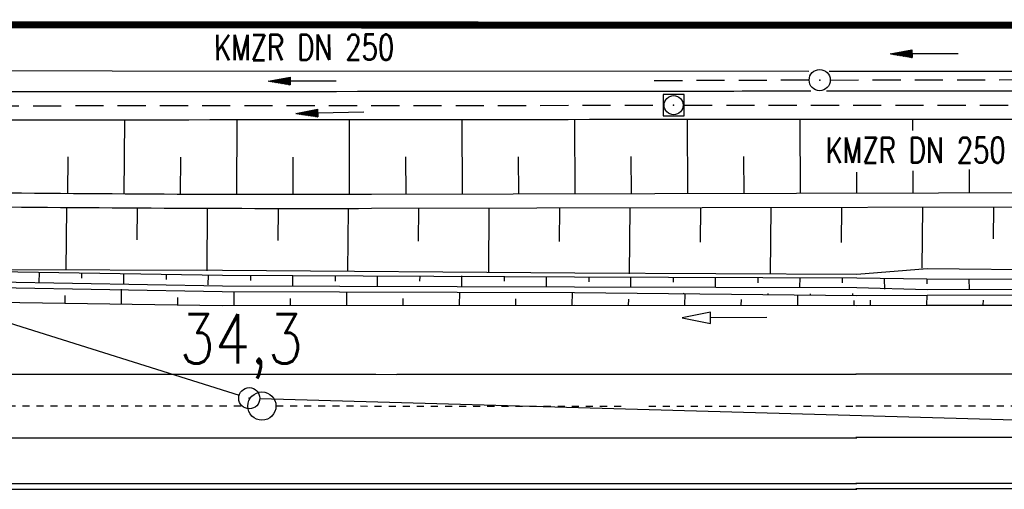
# Model space of a CAD drawing. Extents: x 0 to 1135, y 0 to 420.
# Tile 10 of 55: x 288 to 358, y 173 to 206. Entities that reach past the tile are written whole.
import ezdxf
from ezdxf.enums import TextEntityAlignment as Align

# ---------------------------------------------------------------- set-up
doc = ezdxf.new("R2010")
doc.units = 0
doc.header["$LTSCALE"] = 2
doc.header["$MEASUREMENT"] = 0
for name, pattern in [('ACAD_ISO10W100W', [0.5, 0.25, -0.25]), ('AUSGEZOGEN', [0]), ('GESTRICH-X2', [1.5, 1, -0.5])]:
    doc.linetypes.add(name, pattern=pattern)
doc.layers.get('0').update_dxf_attribs({"color": 8, "linetype": 'AUSGEZOGEN'})
for name, color, linetype in [('Bahnachse', 7, 'CONTINUOUS'), ('BOESCHG', 8, 'AUSGEZOGEN'), ('Boeschung', 15, 'CONTINUOUS'), ('Boeschungen', 15, 'CONTINUOUS'), ('FBRTOP', 8, 'AUSGEZOGEN'), ('Gleisachse', 7, 'CONTINUOUS'), ('GRENZL-BAB', 7, 'AUSGEZOGEN'), ('GRENZP-BAB', 7, 'AUSGEZOGEN'), ('Kabelanlagen', 15, 'CONTINUOUS'), ('KANAL', 200, 'GESTRICH-X2'), ('MULDE', 8, 'AUSGEZOGEN'), ('PFEIL', 200, 'CONTINUOUS'), ('PFEILTOP', 8, 'AUSGEZOGEN'), ('SCHSYMBOL', 200, 'AUSGEZOGEN'), ('TEXTO', 200, 'CONTINUOUS')]:
    doc.layers.add(name, color=color, linetype=linetype)
doc.styles.add('ROMANS', font='romans.shx', dxfattribs={"width": 0.8})

# ---------------------------------------------------------------- blocks, each defined once
blk = doc.blocks.new('GST')
at = {"color": 0}
blk.add_circle((0, 0), 0.75, dxfattribs=at)
blk.add_point((0, 0), dxfattribs=at)
blk = doc.blocks.new('10')
blk.add_blockref('GST', (0, 0))
blk = doc.blocks.new('20')
blk.add_lwpolyline([(-0.754, -0.751), (0.754, -0.751), (0.754, 0.75), (-0.754, 0.75)], close=True)
blk.add_circle((0, 0), 0.676)
blk.add_point((0, 0))
blk = doc.blocks.new('PFEIL2')
at = {"color": 0}
for p, q in [((0.88, 0.002), (-2.401, -0.012)), ((0.881, -0.271), (0.879, 0.276)), ((0.879, 0.276), (2.429, 0.009)), ((0.911, 0.27), (0.879, 0.265)), ((0.965, 0.261), (0.879, 0.246)), ((1.019, 0.252), (0.879, 0.228)), ((1.073, 0.242), (0.879, 0.209)), ((1.127, 0.233), (0.879, 0.191)), ((1.181, 0.224), (0.879, 0.172)), ((1.235, 0.214), (0.879, 0.154)), ((1.289, 0.205), (0.879, 0.135)), ((1.343, 0.196), (0.879, 0.117)), ((1.397, 0.187), (0.879, 0.098)), ((1.451, 0.177), (0.879, 0.08)), ((1.505, 0.168), (0.879, 0.061)), ((1.559, 0.159), (0.88, 0.043)), ((1.613, 0.149), (0.88, 0.024)), ((1.668, 0.14), (0.88, 0.006)), ((1.722, 0.131), (0.88, -0.013)), ((1.776, 0.121), (0.88, -0.031)), ((1.83, 0.112), (0.88, -0.05)), ((1.884, 0.103), (0.88, -0.068)), ((1.938, 0.094), (0.88, -0.087)), ((1.992, 0.084), (0.88, -0.105)), ((2.046, 0.075), (0.88, -0.124)), ((2.1, 0.066), (0.88, -0.142)), ((2.154, 0.056), (0.88, -0.161)), ((2.208, 0.047), (0.88, -0.179)), ((2.262, 0.038), (0.881, -0.198)), ((2.316, 0.029), (0.881, -0.216)), ((2.37, 0.019), (0.881, -0.235)), ((2.424, 0.01), (0.881, -0.253)), ((2.429, 0.009), (0.881, -0.271))]:
    blk.add_line(p, q, dxfattribs=at)

msp = doc.modelspace()

# ---------------------------------------------------------------- linework, layer by layer
at = {"layer": 'Bahnachse', "linetype": 'ACAD_ISO10W100W'}
for p, q in [((206.062, 179.005), (304.062, 178.982)), ((306.062, 178.982), (331.026, 178.976)), ((332.518, 178.976), (347.202, 178.972))]:
    msp.add_line(p, q, dxfattribs=at)
msp.add_lwpolyline([(347.229, 178.996), (360.853, 179)], dxfattribs=at)
at = {"layer": 'Bahnachse', "linetype": 'Continuous'}
msp.add_circle((305.062, 178.977), 1, dxfattribs=at)
at = {"layer": 'BOESCHG'}
for p, q in [((295.3, 199.281), (295.268, 194.009)), ((303.28, 199.288), (303.268, 193.975)), ((311.26, 199.295), (311.268, 193.972)), ((319.255, 199.302), (319.268, 193.99)), ((327.255, 199.309), (327.268, 194.009)), ((335.255, 199.316), (335.268, 194.028)), ((343.255, 199.322), (343.268, 194.047)), ((351.255, 199.324), (351.257, 198.51)), ((291.289, 196.658), (291.268, 194.038)), ((299.279, 196.636), (299.268, 193.988)), ((307.269, 196.631), (307.268, 193.97)), ((315.261, 196.64), (315.268, 193.98)), ((323.261, 196.653), (323.268, 193.999)), ((331.261, 196.666), (331.268, 194.018)), ((339.261, 196.678), (339.268, 194.037)), ((355.264, 195.76), (355.268, 194.075)), ((347.264, 195.553), (347.268, 194.056)), ((351.264, 195.669), (351.268, 194.066))]:
    msp.add_line(p, q, dxfattribs=at)
for points in [[(383.267, 194.143), (312.844, 193.976, -0.003512), (283.394, 194.117, 0.003344), (252.461, 194.276, 0.001918), (231.425, 194.163, -0.002237), (213.39, 194.077, -0.000633), (179.842, 194.111, 0.00068), (148.632, 194.139, 0.000097), (110.728, 194.114, -0.000196), (92, 194.105, -0.000051), (56.716, 194.107, 0.000045), (25, 194.108, 0.000035)], [(383.285, 193.131), (312.843, 192.976, -0.003512), (283.393, 193.117, 0.003344), (252.462, 193.276, 0.001917), (231.426, 193.163, -0.002237), (213.392, 193.077, -0.000633), (179.843, 193.111, 0.00068), (148.632, 193.139, 0.000097), (110.728, 193.114, -0.000196), (92, 193.105, -0.000051), (56.716, 193.107, 0.000045), (25, 193.108, 0.000035)]]:
    msp.add_lwpolyline(points, format="xyb", dxfattribs=at)
at = {"layer": 'Boeschung', "linetype": 'Continuous'}
for p, q in [((347.002, 186.807), (347.003, 186.957)), ((347.095, 186.106), (347.098, 186.456))]:
    msp.add_line(p, q, dxfattribs=at)
for points in [[(351.931, 188.751), (351.986, 193.062)], [(356.987, 193.073), (356.984, 190.827)], [(347.293, 188.335), (352.281, 188.742), (388.731, 188.353)], [(347.293, 188.075), (352.262, 187.993), (377.27, 187.976)], [(347.293, 187.375), (352.294, 187.242), (377.302, 187.275)], [(349.294, 187.266), (349.261, 187.967)], [(352.262, 187.993), (352.254, 187.643)], [(355.295, 187.268), (355.263, 187.969)], [(347.293, 186.814), (352.284, 186.842), (377.292, 186.875)], [(352.267, 186.142), (352.284, 186.842)], [(347.293, 186.115), (352.267, 186.142), (377.274, 186.125), (380.275, 186.165)], [(348.265, 186.141), (348.274, 186.491)], [(356.268, 186.143), (356.277, 186.493)]]:
    msp.add_lwpolyline(points, dxfattribs=at)
at = {"layer": 'Boeschungen', "linetype": 'Continuous'}
for p, q in [((291.165, 188.607), (291.205, 193.039)), ((296.205, 193.005), (296.185, 190.763)), ((301.166, 188.568), (301.205, 192.982)), ((306.205, 192.971), (306.185, 190.723)), ((311.166, 188.528), (311.205, 192.973)), ((316.185, 190.678), (316.206, 192.983)), ((321.166, 188.476), (321.206, 192.994)), ((326.185, 190.637), (326.206, 193.005)), ((331.165, 188.349), (331.207, 193.016)), ((336.207, 193.027), (336.185, 190.604)), ((341.165, 188.359), (341.207, 193.038)), ((346.207, 193.049), (346.185, 190.565)), ((326.205, 192.844), (326.205, 192.835)), ((277.266, 188.682), (302.263, 188.258)), ((277.266, 188.682), (302.266, 188.608)), ((289.257, 187.725), (289.264, 188.475)), ((292.264, 188.398), (292.26, 188.048)), ((295.257, 187.671), (295.263, 188.371)), ((298.263, 188.294), (298.26, 187.944)), ((301.257, 187.567), (301.263, 188.267)), ((302.263, 188.258), (327.263, 188.134)), ((302.266, 188.608), (327.265, 188.434)), ((304.263, 188.24), (304.26, 187.89)), ((307.256, 187.513), (307.263, 188.213)), ((310.263, 188.236), (310.259, 187.836)), ((313.257, 187.509), (313.263, 188.209)), ((316.263, 188.183), (316.259, 187.833)), ((319.256, 187.456), (319.263, 188.206)), ((322.263, 188.179), (322.26, 187.829)), ((325.256, 187.452), (325.263, 188.152)), ((327.263, 188.134), (347.293, 188.075)), ((327.265, 188.434), (347.293, 188.335)), ((328.263, 188.125), (328.26, 187.775)), ((331.256, 187.398), (331.263, 188.148)), ((334.263, 188.121), (334.26, 187.771)), ((337.256, 187.394), (337.263, 188.094)), ((340.263, 188.117), (340.259, 187.717)), ((343.257, 187.391), (343.263, 188.091)), ((346.263, 188.064), (346.26, 187.714)), ((277.255, 187.532), (302.252, 187.108)), ((277.259, 187.932), (302.256, 187.508)), ((302.256, 187.508), (327.256, 187.434)), ((327.256, 187.434), (347.293, 187.375)), ((291.094, 186.258), (291.099, 186.808)), ((295.094, 186.222), (295.104, 187.272)), ((299.094, 186.186), (299.099, 186.686)), ((302.252, 187.108), (327.253, 187.034)), ((303.093, 186.1), (303.102, 187.1)), ((311.094, 186.129), (311.103, 187.079)), ((319.094, 186.107), (319.103, 187.057)), ((327.095, 186.135), (327.103, 187.035)), ((327.253, 187.034), (347.293, 186.814)), ((335.002, 186.965), (335.003, 187.015)), ((335.095, 186.114), (335.102, 186.964)), ((341.002, 186.861), (341.003, 186.961)), ((343.095, 186.092), (343.102, 186.842)), ((344.002, 186.834), (344.003, 186.934)), ((277.246, 186.482), (302.243, 186.108)), ((302.243, 186.108), (327.245, 186.134)), ((307.094, 186.115), (307.098, 186.615)), ((315.094, 186.093), (315.098, 186.593)), ((323.094, 186.121), (323.099, 186.571)), ((327.245, 186.134), (347.293, 186.115)), ((331.095, 186.1), (331.099, 186.55)), ((339.095, 186.128), (339.099, 186.528)), ((336.904, 185.636), (334.906, 185.225)), ((334.906, 185.225), (336.908, 184.836)), ((336.906, 185.236), (336.904, 185.636)), ((340.906, 185.257), (336.906, 185.236)), ((336.908, 184.836), (336.906, 185.236))]:
    msp.add_line(p, q, dxfattribs=at)
at = {"layer": 'FBRTOP', "const_width": 0.5}
msp.add_lwpolyline([(25, 206.124), (69.951, 206.105), (244.95, 206.03), (369.95, 205.976), (386.99, 205.969)], dxfattribs=at)
at = {"layer": 'FBRTOP'}
for points in [[(25, 202.874), (69.949, 202.855), (244.949, 202.78), (343.892, 202.737)], [(345.327, 202.737), (369.949, 202.726), (385.733, 202.72)]]:
    msp.add_lwpolyline(points, dxfattribs=at)
at = {"layer": 'Gleisachse', "linetype": 'Continuous'}
for p, q in [((194.36, 181.234), (294.358, 181.228)), ((313.152, 181.226), (253.096, 181.23)), ((294.358, 181.228), (314.652, 181.226)), ((347.256, 181.224), (314.652, 181.226)), ((398.848, 181.24), (347.229, 181.246)), ((194.36, 176.734), (347.292, 176.724)), ((317.888, 176.726), (347.256, 176.724)), ((696.29, 176.701), (347.228, 176.746))]:
    msp.add_line(p, q, dxfattribs=at)
at = {"layer": 'GRENZL-BAB'}
for p, q in [((279.621, 187.236), (303.449, 179.756)), ((304.914, 179.51), (375.844, 177.514))]:
    msp.add_line(p, q, dxfattribs=at)
at = {"layer": 'Kabelanlagen', "linetype": 'Continuous'}
for p, q in [((194.359, 173.484), (347.292, 173.474)), ((317.888, 173.476), (347.256, 173.474)), ((391.645, 173.491), (347.228, 173.496)), ((194.359, 173.084), (347.292, 173.074)), ((391.752, 173.091), (347.228, 173.096))]:
    msp.add_line(p, q, dxfattribs=at)
at = {"layer": 'KANAL'}
for p, q in [((343.911, 202.084), (332.891, 202.041)), ((345.408, 202.095), (386.1, 202.188)), ((282.819, 200.273), (333.535, 200.308)), ((335.032, 200.317), (385.915, 200.334))]:
    msp.add_line(p, q, dxfattribs=at)
at = {"layer": 'MULDE'}
for points in [[(25, 201.337, 0.000001), (27.106, 201.337, 0.001329), (68.118, 201.452, -0.005931), (77.31, 201.394, -0.11943), (78.382, 201.113, 0.102806), (79.611, 200.748, 0.020289), (81.873, 200.65, 0.007835), (87.735, 200.725, 0.000744), (92.402, 200.865, 0.001892), (94.235, 200.93, 0.013179), (99.304, 201.262, -0.015579), (103.594, 201.523, -0.017008), (112.5, 201.482, 0.010368), (127.106, 201.222, 0.000072), (154.758, 201.307, -0.000088), (177.241, 201.376, -0.000024), (218.786, 201.493, -0.000093), (229.668, 201.521, -0.003322), (253.738, 201.419, 0.002822), (282.08, 201.27, 0.000129), (286.417, 201.273, -0.000012), (334.291, 201.315, -0.000096), (344.033, 201.322, -0.000087)], [(345.139, 201.323, -0.000066), (351.828, 201.325, -0.000087), (386.655, 201.325)], [(25, 199.337, 0.000001), (27.106, 199.337, 0.001327), (67.881, 199.452, -0.005912), (77.036, 199.393, -0.119126), (78.103, 199.115, 0.101923), (79.333, 198.749, 0.020846), (81.639, 198.646, 0.007853), (87.764, 198.725, 0.000725), (92.525, 198.868, 0.001914), (94.33, 198.932, 0.01314), (99.378, 199.263, -0.015551), (103.644, 199.522, -0.017021), (112.525, 199.482, 0.010371), (127.096, 199.222, 0.000072), (154.741, 199.307, -0.000088), (177.247, 199.376, -0.000024), (218.788, 199.493, -0.000092), (229.666, 199.521, -0.003322), (253.735, 199.419, 0.002822), (282.076, 199.27, 0.000129), (286.413, 199.273, -0.000012), (334.293, 199.315, -0.000172), (351.828, 199.325, -0.000087), (386.655, 199.325)]]:
    msp.add_lwpolyline(points, format="xyb", dxfattribs=at)

# ---------------------------------------------------------------- block references
at = {"layer": 'GRENZP-BAB'}
msp.add_blockref('GST', (304.164, 179.531), dxfattribs=at)
at = {"layer": 'PFEIL'}
for p, rotation in [((352.091, 203.971), 180.1592354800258), ((307.939, 202.037), 180.0498354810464)]:
    msp.add_blockref('PFEIL2', p, dxfattribs=dict(at, rotation=rotation))
at = {"layer": 'PFEILTOP', "rotation": 181.3537678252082}
msp.add_blockref('PFEIL2', (309.902, 199.784), dxfattribs=at)
at = {"layer": 'SCHSYMBOL', "rotation": 359.9754354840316}
for name, p in [('10', (344.661, 202.092)), ('20', (334.292, 200.315))]:
    msp.add_blockref(name, p, dxfattribs=at)

# ---------------------------------------------------------------- texts
at = {"layer": 'Bahnachse', "linetype": 'Continuous', "style": 'ROMANS', "oblique": 0, "width": 0.8337}
msp.add_text('34,3', height=3.5, rotation=359.99654, dxfattribs=at).set_placement((299.224, 182.001))
at = {"layer": 'TEXTO', "style": 'ROMANS', "width": 0.75}
for rotation, p in [(0.04984, (308.061, 203.516)), (0.01014, (351.468, 196.228))]:
    msp.add_text('KMZR DN 250', height=1.8, rotation=rotation, dxfattribs=at).set_placement(p, align=Align.CENTER)

doc.saveas('drawing.dxf')
